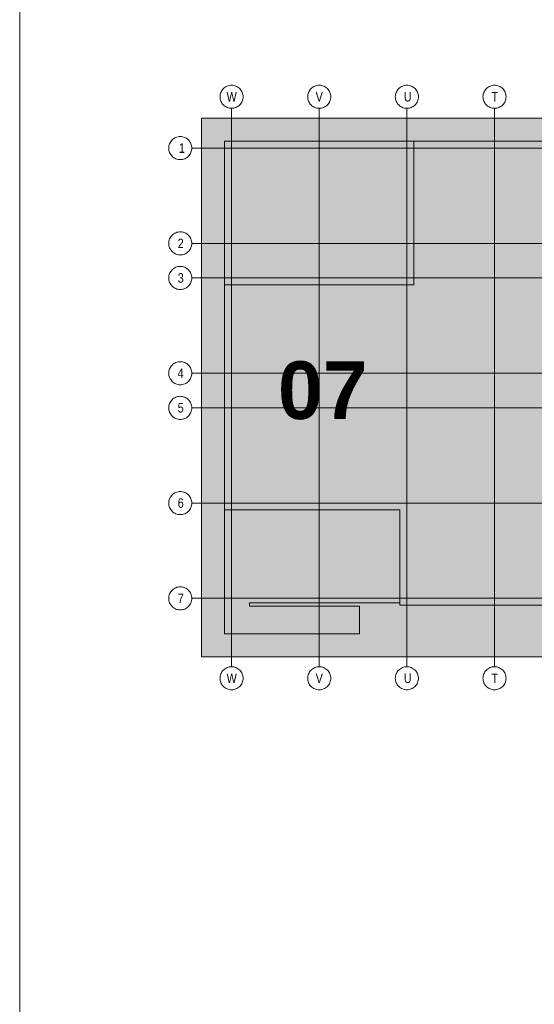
# Model space of a CAD drawing. Extents: x -620 to 3480, y 62 to 1112.
# Tile 36 of 256: x 115 to 153, y 214 to 287. Entities that reach past the tile are written whole.
import ezdxf
from ezdxf.lldxf.tags import DXFTag

# ---------------------------------------------------------------- set-up
doc = ezdxf.new("R2010")
doc.units = 0
for name, color, linetype, lineweight in [('iwb_Plankopf Linie', 7, 'Continuous', 13), ('PK_LP', 7, 'Continuous', 9), ('PK_LP_Achsen', 7, 'STRICHPUNKT2', 5)]:
    doc.layers.add(name, color=color, linetype=linetype, lineweight=lineweight)
for name, color, linetype, lineweight, true_color in [('PK_LP_T01', 1, 'Continuous', 9, 0xff0000), ('PK_LP_T01_Rest', 9, 'Continuous', 9, 0x808080), ('PK_LP_Tennung', 9, 'Continuous', 18, 0x808080)]:
    doc.layers.add(name, color=color, linetype=linetype, lineweight=lineweight, true_color=true_color)
doc.styles.get("Standard").update_dxf_attribs({"font": 'ARIALN.TTF'})
tags = doc.linetypes.add('grob', pattern=[14, 3, -8, 3]).pattern_tags.tags
tags[8:9] = [DXFTag(74, 4), DXFTag(75, 0), DXFTag(340, '0'), DXFTag(46, 0.0), DXFTag(50, 0.0), DXFTag(44, 0.0), DXFTag(45, 0.0)]
tags[6:7] = [DXFTag(74, 4), DXFTag(75, 0), DXFTag(340, '0'), DXFTag(46, 0.0), DXFTag(50, 0.0), DXFTag(44, 0.0), DXFTag(45, 0.0)]
tags[4:5] = [DXFTag(74, 4), DXFTag(75, 0), DXFTag(340, '0'), DXFTag(46, 0.0), DXFTag(50, 0.0), DXFTag(44, 0.0), DXFTag(45, 0.0)]
tags = doc.linetypes.add('STRICHPUNKT2', pattern=[12.7, 6.35, -3.175, 0, -3.175]).pattern_tags.tags
tags[10:11] = [DXFTag(74, 4), DXFTag(75, 0), DXFTag(340, '0'), DXFTag(46, 0.0), DXFTag(50, 0.0), DXFTag(44, 0.0), DXFTag(45, 0.0)]
tags[8:9] = [DXFTag(74, 4), DXFTag(75, 0), DXFTag(340, '0'), DXFTag(46, 0.0), DXFTag(50, 0.0), DXFTag(44, 0.0), DXFTag(45, 0.0)]
tags[6:7] = [DXFTag(74, 4), DXFTag(75, 0), DXFTag(340, '0'), DXFTag(46, 0.0), DXFTag(50, 0.0), DXFTag(44, 0.0), DXFTag(45, 0.0)]
tags[4:5] = [DXFTag(74, 4), DXFTag(75, 0), DXFTag(340, '0'), DXFTag(46, 0.0), DXFTag(50, 0.0), DXFTag(44, 0.0), DXFTag(45, 0.0)]

# ---------------------------------------------------------------- blocks, each defined once
blk = doc.blocks.new('Blockreferenz-A06GA2HP8I')
at = {"layer": 'PK_LP', "linetype": 'grob', "lineweight": 5, "ltscale": 0.13}
for p, q in [((128.76, 279.685), (143.888, 279.685)), ((128.76, 240.014), (128.76, 279.685)), ((143.888, 279.685), (169.728, 279.685)), ((143.888, 240.014), (143.888, 279.685)), ((143.888, 279.685), (143.888, 240.014)), ((143.888, 240.014), (128.76, 240.014)), ((169.728, 240.014), (143.888, 240.014))]:
    blk.add_line(p, q, dxfattribs=at)
at = {"layer": 'PK_LP', "linetype": 'ByBlock', "lineweight": 13, "ltscale": 0.13}
for p, q in [((130.46, 277.985), (144.395, 277.985)), ((130.46, 267.408), (130.46, 277.985)), ((209.085, 277.985), (144.395, 277.985)), ((144.395, 277.985), (144.395, 267.408)), ((144.395, 277.985), (144.395, 267.408)), ((130.46, 267.408), (130.46, 250.833)), ((144.395, 267.408), (130.46, 267.408)), ((144.395, 267.408), (130.46, 267.408)), ((130.46, 241.714), (130.46, 250.833)), ((130.46, 250.833), (143.38, 250.833)), ((130.46, 250.833), (143.38, 250.833)), ((143.38, 250.833), (143.38, 243.996)), ((143.38, 250.833), (143.38, 243.82)), ((143.38, 243.996), (132.286, 243.996)), ((132.286, 243.996), (132.286, 243.754)), ((132.286, 243.754), (140.398, 243.754)), ((140.398, 243.754), (140.398, 241.714)), ((143.38, 243.82), (196.075, 243.82)), ((140.398, 241.714), (130.46, 241.714))]:
    blk.add_line(p, q, dxfattribs=at)
at = {"layer": 'PK_LP_Achsen', "linetype": 'ByBlock', "ltscale": 0.13}
for p, q in [((130.567, 282.007), (130.642, 282.043)), ((130.642, 282.043), (130.721, 282.071)), ((130.721, 282.071), (130.802, 282.091)), ((130.802, 282.091), (130.884, 282.103)), ((130.884, 282.103), (130.968, 282.108)), ((130.968, 282.108), (131.051, 282.103)), ((131.051, 282.103), (131.134, 282.091)), ((131.134, 282.091), (131.214, 282.071)), ((131.214, 282.071), (131.293, 282.043)), ((131.293, 282.043), (131.368, 282.007)), ((137.027, 282.007), (137.102, 282.043)), ((137.102, 282.043), (137.181, 282.071)), ((137.181, 282.071), (137.262, 282.091)), ((137.262, 282.091), (137.344, 282.103)), ((137.344, 282.103), (137.428, 282.108)), ((137.428, 282.108), (137.511, 282.103)), ((137.511, 282.103), (137.594, 282.091)), ((137.594, 282.091), (137.674, 282.071)), ((137.674, 282.071), (137.753, 282.043)), ((137.753, 282.043), (137.828, 282.007)), ((143.487, 282.007), (143.562, 282.043)), ((143.562, 282.043), (143.641, 282.071)), ((143.641, 282.071), (143.722, 282.091)), ((143.722, 282.091), (143.804, 282.103)), ((143.804, 282.103), (143.888, 282.108)), ((143.888, 282.108), (143.971, 282.103)), ((143.971, 282.103), (144.054, 282.091)), ((144.054, 282.091), (144.134, 282.071)), ((144.134, 282.071), (144.213, 282.043)), ((144.213, 282.043), (144.288, 282.007)), ((149.947, 282.007), (150.022, 282.043)), ((150.022, 282.043), (150.101, 282.071)), ((150.101, 282.071), (150.182, 282.091)), ((150.182, 282.091), (150.264, 282.103)), ((150.264, 282.103), (150.348, 282.108)), ((150.348, 282.108), (150.431, 282.103)), ((150.431, 282.103), (150.514, 282.091)), ((150.514, 282.091), (150.594, 282.071)), ((150.594, 282.071), (150.673, 282.043)), ((150.673, 282.043), (150.748, 282.007)), ((130.118, 281.258), (130.122, 281.341)), ((130.122, 281.341), (130.134, 281.423)), ((130.134, 281.423), (130.154, 281.504)), ((130.154, 281.504), (130.182, 281.583)), ((130.182, 281.583), (130.218, 281.658)), ((130.218, 281.658), (130.261, 281.73)), ((130.261, 281.73), (130.311, 281.797)), ((130.311, 281.797), (130.367, 281.859)), ((130.367, 281.859), (130.428, 281.915)), ((130.428, 281.915), (130.495, 281.964)), ((130.495, 281.964), (130.567, 282.007)), ((131.368, 282.007), (131.44, 281.964)), ((131.44, 281.964), (131.507, 281.915)), ((131.507, 281.915), (131.569, 281.859)), ((131.569, 281.859), (131.625, 281.797)), ((131.625, 281.797), (131.674, 281.73)), ((131.674, 281.73), (131.717, 281.658)), ((131.717, 281.658), (131.753, 281.583)), ((131.753, 281.583), (131.781, 281.504)), ((131.781, 281.504), (131.801, 281.423)), ((131.801, 281.423), (131.814, 281.341)), ((131.814, 281.341), (131.818, 281.258)), ((136.578, 281.258), (136.582, 281.341)), ((136.582, 281.341), (136.594, 281.423)), ((136.594, 281.423), (136.614, 281.504)), ((136.614, 281.504), (136.642, 281.583)), ((136.642, 281.583), (136.678, 281.658)), ((136.678, 281.658), (136.721, 281.73)), ((136.721, 281.73), (136.771, 281.797)), ((136.771, 281.797), (136.827, 281.859)), ((136.827, 281.859), (136.888, 281.915)), ((136.888, 281.915), (136.955, 281.964)), ((136.955, 281.964), (137.027, 282.007)), ((137.828, 282.007), (137.9, 281.964)), ((137.9, 281.964), (137.967, 281.915)), ((137.967, 281.915), (138.029, 281.859)), ((138.029, 281.859), (138.085, 281.797)), ((138.085, 281.797), (138.134, 281.73)), ((138.134, 281.73), (138.177, 281.658)), ((138.177, 281.658), (138.213, 281.583)), ((138.213, 281.583), (138.241, 281.504)), ((138.241, 281.504), (138.261, 281.423)), ((138.261, 281.423), (138.274, 281.341)), ((138.274, 281.341), (138.278, 281.258)), ((143.038, 281.258), (143.042, 281.341)), ((143.042, 281.341), (143.054, 281.423)), ((143.054, 281.423), (143.074, 281.504)), ((143.074, 281.504), (143.102, 281.583)), ((143.102, 281.583), (143.138, 281.658)), ((143.138, 281.658), (143.181, 281.73)), ((143.181, 281.73), (143.231, 281.797)), ((143.231, 281.797), (143.287, 281.859)), ((143.287, 281.859), (143.348, 281.915)), ((143.348, 281.915), (143.415, 281.964)), ((143.415, 281.964), (143.487, 282.007)), ((144.288, 282.007), (144.36, 281.964)), ((144.36, 281.964), (144.427, 281.915)), ((144.427, 281.915), (144.489, 281.859)), ((144.489, 281.859), (144.545, 281.797)), ((144.545, 281.797), (144.594, 281.73)), ((144.594, 281.73), (144.637, 281.658)), ((144.637, 281.658), (144.673, 281.583)), ((144.673, 281.583), (144.701, 281.504)), ((144.701, 281.504), (144.721, 281.423)), ((144.721, 281.423), (144.734, 281.341)), ((144.734, 281.341), (144.738, 281.258)), ((149.498, 281.258), (149.502, 281.341)), ((149.502, 281.341), (149.514, 281.423)), ((149.514, 281.423), (149.534, 281.504)), ((149.534, 281.504), (149.562, 281.583)), ((149.562, 281.583), (149.598, 281.658)), ((149.598, 281.658), (149.641, 281.73)), ((149.641, 281.73), (149.691, 281.797)), ((149.691, 281.797), (149.747, 281.859)), ((149.747, 281.859), (149.808, 281.915)), ((149.808, 281.915), (149.875, 281.964)), ((149.875, 281.964), (149.947, 282.007)), ((150.748, 282.007), (150.82, 281.964)), ((150.82, 281.964), (150.887, 281.915)), ((150.887, 281.915), (150.949, 281.859)), ((150.949, 281.859), (151.005, 281.797)), ((151.005, 281.797), (151.054, 281.73)), ((151.054, 281.73), (151.097, 281.658)), ((151.097, 281.658), (151.133, 281.583)), ((151.133, 281.583), (151.161, 281.504)), ((151.161, 281.504), (151.181, 281.423)), ((151.181, 281.423), (151.194, 281.341)), ((151.194, 281.341), (151.198, 281.258)), ((130.122, 281.174), (130.118, 281.258)), ((130.134, 281.092), (130.122, 281.174)), ((130.154, 281.011), (130.134, 281.092)), ((130.182, 280.932), (130.154, 281.011)), ((130.218, 280.857), (130.182, 280.932)), ((130.261, 280.785), (130.218, 280.857)), ((130.311, 280.718), (130.261, 280.785)), ((130.367, 280.656), (130.311, 280.718)), ((130.428, 280.6), (130.367, 280.656)), ((130.495, 280.551), (130.428, 280.6)), ((131.507, 280.6), (131.44, 280.551)), ((131.569, 280.656), (131.507, 280.6)), ((131.625, 280.718), (131.569, 280.656)), ((131.674, 280.785), (131.625, 280.718)), ((131.717, 280.857), (131.674, 280.785)), ((131.753, 280.932), (131.717, 280.857)), ((131.781, 281.011), (131.753, 280.932)), ((131.801, 281.092), (131.781, 281.011)), ((131.814, 281.174), (131.801, 281.092)), ((131.818, 281.258), (131.814, 281.174)), ((136.582, 281.174), (136.578, 281.258)), ((136.594, 281.092), (136.582, 281.174)), ((136.614, 281.011), (136.594, 281.092)), ((136.642, 280.932), (136.614, 281.011)), ((136.678, 280.857), (136.642, 280.932)), ((136.721, 280.785), (136.678, 280.857)), ((136.771, 280.718), (136.721, 280.785)), ((136.827, 280.656), (136.771, 280.718)), ((136.888, 280.6), (136.827, 280.656)), ((136.955, 280.551), (136.888, 280.6)), ((137.967, 280.6), (137.9, 280.551)), ((138.029, 280.656), (137.967, 280.6)), ((138.085, 280.718), (138.029, 280.656)), ((138.134, 280.785), (138.085, 280.718)), ((138.177, 280.857), (138.134, 280.785)), ((138.213, 280.932), (138.177, 280.857)), ((138.241, 281.011), (138.213, 280.932)), ((138.261, 281.092), (138.241, 281.011)), ((138.274, 281.174), (138.261, 281.092)), ((138.278, 281.258), (138.274, 281.174)), ((143.042, 281.174), (143.038, 281.258)), ((143.054, 281.092), (143.042, 281.174)), ((143.074, 281.011), (143.054, 281.092)), ((143.102, 280.932), (143.074, 281.011)), ((143.138, 280.857), (143.102, 280.932)), ((143.181, 280.785), (143.138, 280.857)), ((143.231, 280.718), (143.181, 280.785)), ((143.287, 280.656), (143.231, 280.718)), ((143.348, 280.6), (143.287, 280.656)), ((143.415, 280.551), (143.348, 280.6)), ((144.427, 280.6), (144.36, 280.551)), ((144.489, 280.656), (144.427, 280.6)), ((144.545, 280.718), (144.489, 280.656)), ((144.594, 280.785), (144.545, 280.718)), ((144.637, 280.857), (144.594, 280.785)), ((144.673, 280.932), (144.637, 280.857)), ((144.701, 281.011), (144.673, 280.932)), ((144.721, 281.092), (144.701, 281.011)), ((144.734, 281.174), (144.721, 281.092)), ((144.738, 281.258), (144.734, 281.174)), ((149.502, 281.174), (149.498, 281.258)), ((149.514, 281.092), (149.502, 281.174)), ((149.534, 281.011), (149.514, 281.092)), ((149.562, 280.932), (149.534, 281.011)), ((149.598, 280.857), (149.562, 280.932)), ((149.641, 280.785), (149.598, 280.857)), ((149.691, 280.718), (149.641, 280.785)), ((149.747, 280.656), (149.691, 280.718)), ((149.808, 280.6), (149.747, 280.656)), ((149.875, 280.551), (149.808, 280.6)), ((150.887, 280.6), (150.82, 280.551)), ((150.949, 280.656), (150.887, 280.6)), ((151.005, 280.718), (150.949, 280.656)), ((151.054, 280.785), (151.005, 280.718)), ((151.097, 280.857), (151.054, 280.785)), ((151.133, 280.932), (151.097, 280.857)), ((151.161, 281.011), (151.133, 280.932)), ((151.181, 281.092), (151.161, 281.011)), ((151.194, 281.174), (151.181, 281.092)), ((151.198, 281.258), (151.194, 281.174)), ((130.567, 280.508), (130.495, 280.551)), ((130.642, 280.472), (130.567, 280.508)), ((130.721, 280.444), (130.642, 280.472)), ((130.802, 280.424), (130.721, 280.444)), ((130.884, 280.412), (130.802, 280.424)), ((130.968, 280.408), (130.884, 280.412)), ((131.051, 280.412), (130.968, 280.408)), ((131.134, 280.424), (131.051, 280.412)), ((131.214, 280.444), (131.134, 280.424)), ((131.293, 280.472), (131.214, 280.444)), ((131.368, 280.508), (131.293, 280.472)), ((131.44, 280.551), (131.368, 280.508)), ((137.027, 280.508), (136.955, 280.551)), ((137.102, 280.472), (137.027, 280.508)), ((137.181, 280.444), (137.102, 280.472)), ((137.262, 280.424), (137.181, 280.444)), ((137.344, 280.412), (137.262, 280.424)), ((137.428, 280.408), (137.344, 280.412)), ((137.511, 280.412), (137.428, 280.408)), ((137.594, 280.424), (137.511, 280.412)), ((137.674, 280.444), (137.594, 280.424)), ((137.753, 280.472), (137.674, 280.444)), ((137.828, 280.508), (137.753, 280.472)), ((137.9, 280.551), (137.828, 280.508)), ((143.487, 280.508), (143.415, 280.551)), ((143.562, 280.472), (143.487, 280.508)), ((143.641, 280.444), (143.562, 280.472)), ((143.722, 280.424), (143.641, 280.444)), ((143.804, 280.412), (143.722, 280.424)), ((143.888, 280.408), (143.804, 280.412)), ((143.971, 280.412), (143.888, 280.408)), ((144.054, 280.424), (143.971, 280.412)), ((144.134, 280.444), (144.054, 280.424)), ((144.213, 280.472), (144.134, 280.444)), ((144.288, 280.508), (144.213, 280.472)), ((144.36, 280.551), (144.288, 280.508)), ((149.947, 280.508), (149.875, 280.551)), ((150.022, 280.472), (149.947, 280.508)), ((150.101, 280.444), (150.022, 280.472)), ((150.182, 280.424), (150.101, 280.444)), ((150.264, 280.412), (150.182, 280.424)), ((150.348, 280.408), (150.264, 280.412)), ((150.431, 280.412), (150.348, 280.408)), ((150.514, 280.424), (150.431, 280.412)), ((150.594, 280.444), (150.514, 280.424)), ((150.673, 280.472), (150.594, 280.444)), ((150.748, 280.508), (150.673, 280.472)), ((150.82, 280.551), (150.748, 280.508)), ((126.354, 277.643), (126.374, 277.724)), ((126.374, 277.724), (126.402, 277.803)), ((126.402, 277.803), (126.438, 277.878)), ((126.438, 277.878), (126.481, 277.95)), ((126.481, 277.95), (126.531, 278.017)), ((126.531, 278.017), (126.587, 278.079)), ((126.587, 278.079), (126.649, 278.135)), ((126.649, 278.135), (126.716, 278.184)), ((126.716, 278.184), (126.787, 278.227)), ((126.787, 278.227), (126.862, 278.263)), ((126.862, 278.263), (126.941, 278.291)), ((126.941, 278.291), (127.022, 278.311)), ((127.022, 278.311), (127.104, 278.323)), ((127.104, 278.323), (127.188, 278.328)), ((127.188, 278.328), (127.271, 278.323)), ((127.271, 278.323), (127.354, 278.311)), ((127.354, 278.311), (127.434, 278.291)), ((127.434, 278.291), (127.513, 278.263)), ((127.513, 278.263), (127.588, 278.227)), ((127.588, 278.227), (127.66, 278.184)), ((127.66, 278.184), (127.727, 278.135)), ((127.727, 278.135), (127.789, 278.079)), ((127.789, 278.079), (127.845, 278.017)), ((127.845, 278.017), (127.894, 277.95)), ((127.894, 277.95), (127.937, 277.878)), ((127.937, 277.878), (127.973, 277.803)), ((127.973, 277.803), (128.001, 277.724)), ((128.001, 277.724), (128.021, 277.643)), ((126.338, 277.478), (126.342, 277.561)), ((126.342, 277.394), (126.338, 277.478)), ((126.342, 277.561), (126.354, 277.643)), ((126.354, 277.312), (126.342, 277.394)), ((126.374, 277.231), (126.354, 277.312)), ((126.402, 277.152), (126.374, 277.231)), ((126.438, 277.077), (126.402, 277.152)), ((126.481, 277.005), (126.438, 277.077)), ((126.531, 276.938), (126.481, 277.005)), ((127.894, 277.005), (127.845, 276.938)), ((127.937, 277.077), (127.894, 277.005)), ((127.973, 277.152), (127.937, 277.077)), ((128.001, 277.231), (127.973, 277.152)), ((128.021, 277.312), (128.001, 277.231)), ((128.021, 277.643), (128.034, 277.561)), ((128.034, 277.394), (128.021, 277.312)), ((128.034, 277.561), (128.038, 277.478)), ((128.038, 277.478), (128.034, 277.394)), ((126.587, 276.877), (126.531, 276.938)), ((126.649, 276.82), (126.587, 276.877)), ((126.716, 276.771), (126.649, 276.82)), ((126.787, 276.728), (126.716, 276.771)), ((126.862, 276.692), (126.787, 276.728)), ((126.941, 276.664), (126.862, 276.692)), ((127.022, 276.644), (126.941, 276.664)), ((127.104, 276.632), (127.022, 276.644)), ((127.188, 276.628), (127.104, 276.632)), ((127.271, 276.632), (127.188, 276.628)), ((127.354, 276.644), (127.271, 276.632)), ((127.434, 276.664), (127.354, 276.644)), ((127.513, 276.692), (127.434, 276.664)), ((127.588, 276.728), (127.513, 276.692)), ((127.66, 276.771), (127.588, 276.728)), ((127.727, 276.82), (127.66, 276.771)), ((127.789, 276.877), (127.727, 276.82)), ((127.845, 276.938), (127.789, 276.877)), ((126.649, 271.122), (126.716, 271.172)), ((126.716, 271.172), (126.787, 271.215)), ((126.787, 271.215), (126.862, 271.25)), ((126.862, 271.25), (126.941, 271.278)), ((126.941, 271.278), (127.022, 271.299)), ((127.022, 271.299), (127.104, 271.311)), ((127.104, 271.311), (127.188, 271.315)), ((127.188, 271.315), (127.271, 271.311)), ((127.271, 271.311), (127.354, 271.299)), ((127.354, 271.299), (127.434, 271.278)), ((127.434, 271.278), (127.513, 271.25)), ((127.513, 271.25), (127.588, 271.215)), ((127.588, 271.215), (127.66, 271.172)), ((127.66, 271.172), (127.727, 271.122)), ((126.338, 270.465), (126.342, 270.548)), ((126.342, 270.382), (126.338, 270.465)), ((126.342, 270.548), (126.354, 270.631)), ((126.354, 270.631), (126.374, 270.712)), ((126.374, 270.712), (126.402, 270.79)), ((126.402, 270.79), (126.438, 270.866)), ((126.438, 270.866), (126.481, 270.937)), ((126.481, 270.937), (126.531, 271.004)), ((126.531, 271.004), (126.587, 271.066)), ((126.587, 271.066), (126.649, 271.122)), ((127.727, 271.122), (127.789, 271.066)), ((127.789, 271.066), (127.845, 271.004)), ((127.845, 271.004), (127.894, 270.937)), ((127.894, 270.937), (127.937, 270.866)), ((127.937, 270.866), (127.973, 270.79)), ((127.973, 270.79), (128.001, 270.712)), ((128.001, 270.712), (128.021, 270.631)), ((128.021, 270.631), (128.034, 270.548)), ((128.034, 270.548), (128.038, 270.465)), ((128.038, 270.465), (128.034, 270.382)), ((126.354, 270.299), (126.342, 270.382)), ((126.374, 270.218), (126.354, 270.299)), ((126.402, 270.14), (126.374, 270.218)), ((126.438, 270.064), (126.402, 270.14)), ((126.481, 269.993), (126.438, 270.064)), ((126.531, 269.926), (126.481, 269.993)), ((126.587, 269.864), (126.531, 269.926)), ((126.649, 269.808), (126.587, 269.864)), ((126.716, 269.758), (126.649, 269.808)), ((126.787, 269.715), (126.716, 269.758)), ((126.862, 269.68), (126.787, 269.715)), ((127.588, 269.715), (127.513, 269.68)), ((127.66, 269.758), (127.588, 269.715)), ((127.727, 269.808), (127.66, 269.758)), ((127.789, 269.864), (127.727, 269.808)), ((127.845, 269.926), (127.789, 269.864)), ((127.894, 269.993), (127.845, 269.926)), ((127.937, 270.064), (127.894, 269.993)), ((127.973, 270.14), (127.937, 270.064)), ((128.001, 270.218), (127.973, 270.14)), ((128.021, 270.299), (128.001, 270.218)), ((128.034, 270.382), (128.021, 270.299)), ((126.941, 269.652), (126.862, 269.68)), ((127.022, 269.631), (126.941, 269.652)), ((127.104, 269.619), (127.022, 269.631)), ((127.188, 269.615), (127.104, 269.619)), ((127.271, 269.619), (127.188, 269.615)), ((127.354, 269.631), (127.271, 269.619)), ((127.434, 269.652), (127.354, 269.631)), ((127.513, 269.68), (127.434, 269.652)), ((126.402, 268.24), (126.438, 268.316)), ((126.438, 268.316), (126.481, 268.387)), ((126.481, 268.387), (126.531, 268.454)), ((126.531, 268.454), (126.587, 268.516)), ((126.587, 268.516), (126.649, 268.572)), ((126.649, 268.572), (126.716, 268.622)), ((126.716, 268.622), (126.787, 268.665)), ((126.787, 268.665), (126.862, 268.7)), ((126.862, 268.7), (126.941, 268.728)), ((126.941, 268.728), (127.022, 268.749)), ((127.022, 268.749), (127.104, 268.761)), ((127.104, 268.761), (127.188, 268.765)), ((127.188, 268.765), (127.271, 268.761)), ((127.271, 268.761), (127.354, 268.749)), ((127.354, 268.749), (127.434, 268.728)), ((127.434, 268.728), (127.513, 268.7)), ((127.513, 268.7), (127.588, 268.665)), ((127.588, 268.665), (127.66, 268.622)), ((127.66, 268.622), (127.727, 268.572)), ((127.727, 268.572), (127.789, 268.516)), ((127.789, 268.516), (127.845, 268.454)), ((127.845, 268.454), (127.894, 268.387)), ((127.894, 268.387), (127.937, 268.316)), ((127.937, 268.316), (127.973, 268.24)), ((126.338, 267.915), (126.342, 267.998)), ((126.342, 267.832), (126.338, 267.915)), ((126.342, 267.998), (126.354, 268.081)), ((126.354, 267.749), (126.342, 267.832)), ((126.354, 268.081), (126.374, 268.162)), ((126.374, 267.668), (126.354, 267.749)), ((126.374, 268.162), (126.402, 268.24)), ((126.402, 267.59), (126.374, 267.668)), ((126.438, 267.514), (126.402, 267.59)), ((127.973, 267.59), (127.937, 267.514)), ((127.973, 268.24), (128.001, 268.162)), ((128.001, 267.668), (127.973, 267.59)), ((128.001, 268.162), (128.021, 268.081)), ((128.021, 267.749), (128.001, 267.668)), ((128.021, 268.081), (128.034, 267.998)), ((128.034, 267.832), (128.021, 267.749)), ((128.034, 267.998), (128.038, 267.915)), ((128.038, 267.915), (128.034, 267.832)), ((126.481, 267.443), (126.438, 267.514)), ((126.531, 267.376), (126.481, 267.443)), ((126.587, 267.314), (126.531, 267.376)), ((126.649, 267.258), (126.587, 267.314)), ((126.716, 267.208), (126.649, 267.258)), ((126.787, 267.165), (126.716, 267.208)), ((126.862, 267.13), (126.787, 267.165)), ((126.941, 267.102), (126.862, 267.13)), ((127.022, 267.081), (126.941, 267.102)), ((127.104, 267.069), (127.022, 267.081)), ((127.188, 267.065), (127.104, 267.069)), ((127.271, 267.069), (127.188, 267.065)), ((127.354, 267.081), (127.271, 267.069)), ((127.434, 267.102), (127.354, 267.081)), ((127.513, 267.13), (127.434, 267.102)), ((127.588, 267.165), (127.513, 267.13)), ((127.66, 267.208), (127.588, 267.165)), ((127.727, 267.258), (127.66, 267.208)), ((127.789, 267.314), (127.727, 267.258)), ((127.845, 267.376), (127.789, 267.314)), ((127.894, 267.443), (127.845, 267.376)), ((127.937, 267.514), (127.894, 267.443)), ((126.941, 261.716), (127.022, 261.736)), ((127.022, 261.736), (127.104, 261.748)), ((127.104, 261.748), (127.188, 261.753)), ((127.188, 261.753), (127.271, 261.748)), ((127.271, 261.748), (127.354, 261.736)), ((127.354, 261.736), (127.434, 261.716)), ((126.342, 260.986), (126.354, 261.068)), ((126.354, 261.068), (126.374, 261.149)), ((126.374, 261.149), (126.402, 261.228)), ((126.402, 261.228), (126.438, 261.303)), ((126.438, 261.303), (126.481, 261.375)), ((126.481, 261.375), (126.531, 261.442)), ((126.531, 261.442), (126.587, 261.504)), ((126.587, 261.504), (126.649, 261.56)), ((126.649, 261.56), (126.716, 261.609)), ((126.716, 261.609), (126.787, 261.652)), ((126.787, 261.652), (126.862, 261.688)), ((126.862, 261.688), (126.941, 261.716)), ((127.434, 261.716), (127.513, 261.688)), ((127.513, 261.688), (127.588, 261.652)), ((127.588, 261.652), (127.66, 261.609)), ((127.66, 261.609), (127.727, 261.56)), ((127.727, 261.56), (127.789, 261.504)), ((127.789, 261.504), (127.845, 261.442)), ((127.845, 261.442), (127.894, 261.375)), ((127.894, 261.375), (127.937, 261.303)), ((127.937, 261.303), (127.973, 261.228)), ((127.973, 261.228), (128.001, 261.149)), ((128.001, 261.149), (128.021, 261.068)), ((128.021, 261.068), (128.034, 260.986)), ((126.338, 260.903), (126.342, 260.986)), ((126.342, 260.819), (126.338, 260.903)), ((126.354, 260.737), (126.342, 260.819)), ((126.374, 260.656), (126.354, 260.737)), ((126.402, 260.577), (126.374, 260.656)), ((126.438, 260.502), (126.402, 260.577)), ((126.481, 260.43), (126.438, 260.502)), ((126.531, 260.363), (126.481, 260.43)), ((126.587, 260.302), (126.531, 260.363)), ((126.649, 260.245), (126.587, 260.302)), ((127.789, 260.302), (127.727, 260.245)), ((127.845, 260.363), (127.789, 260.302)), ((127.894, 260.43), (127.845, 260.363)), ((127.937, 260.502), (127.894, 260.43)), ((127.973, 260.577), (127.937, 260.502)), ((128.001, 260.656), (127.973, 260.577)), ((128.021, 260.737), (128.001, 260.656)), ((128.034, 260.819), (128.021, 260.737)), ((128.034, 260.986), (128.038, 260.903)), ((128.038, 260.903), (128.034, 260.819)), ((126.716, 260.196), (126.649, 260.245)), ((126.787, 260.153), (126.716, 260.196)), ((126.862, 260.117), (126.787, 260.153)), ((126.941, 260.089), (126.862, 260.117)), ((127.022, 260.069), (126.941, 260.089)), ((127.104, 260.057), (127.022, 260.069)), ((127.188, 260.053), (127.104, 260.057)), ((127.271, 260.057), (127.188, 260.053)), ((127.354, 260.069), (127.271, 260.057)), ((127.434, 260.089), (127.354, 260.069)), ((127.513, 260.117), (127.434, 260.089)), ((127.588, 260.153), (127.513, 260.117)), ((127.66, 260.196), (127.588, 260.153)), ((127.727, 260.245), (127.66, 260.196)), ((126.438, 258.753), (126.481, 258.825)), ((126.481, 258.825), (126.531, 258.892)), ((126.531, 258.892), (126.587, 258.954)), ((126.587, 258.954), (126.649, 259.01)), ((126.649, 259.01), (126.716, 259.059)), ((126.716, 259.059), (126.787, 259.102)), ((126.787, 259.102), (126.862, 259.138)), ((126.862, 259.138), (126.941, 259.166)), ((126.941, 259.166), (127.022, 259.186)), ((127.022, 259.186), (127.104, 259.198)), ((127.104, 259.198), (127.188, 259.203)), ((127.188, 259.203), (127.271, 259.198)), ((127.271, 259.198), (127.354, 259.186)), ((127.354, 259.186), (127.434, 259.166)), ((127.434, 259.166), (127.513, 259.138)), ((127.513, 259.138), (127.588, 259.102)), ((127.588, 259.102), (127.66, 259.059)), ((127.66, 259.059), (127.727, 259.01)), ((127.727, 259.01), (127.789, 258.954)), ((127.789, 258.954), (127.845, 258.892)), ((127.845, 258.892), (127.894, 258.825)), ((127.894, 258.825), (127.937, 258.753)), ((126.338, 258.353), (126.342, 258.436)), ((126.342, 258.269), (126.338, 258.353)), ((126.342, 258.436), (126.354, 258.518)), ((126.354, 258.187), (126.342, 258.269)), ((126.354, 258.518), (126.374, 258.599)), ((126.374, 258.106), (126.354, 258.187)), ((126.374, 258.599), (126.402, 258.678)), ((126.402, 258.027), (126.374, 258.106)), ((126.402, 258.678), (126.438, 258.753)), ((127.937, 258.753), (127.973, 258.678)), ((127.973, 258.678), (128.001, 258.599)), ((128.001, 258.106), (127.973, 258.027)), ((128.001, 258.599), (128.021, 258.518)), ((128.021, 258.187), (128.001, 258.106)), ((128.021, 258.518), (128.034, 258.436)), ((128.034, 258.269), (128.021, 258.187)), ((128.034, 258.436), (128.038, 258.353)), ((128.038, 258.353), (128.034, 258.269)), ((126.438, 257.952), (126.402, 258.027)), ((126.481, 257.88), (126.438, 257.952)), ((126.531, 257.813), (126.481, 257.88)), ((126.587, 257.752), (126.531, 257.813)), ((126.649, 257.695), (126.587, 257.752)), ((126.716, 257.646), (126.649, 257.695)), ((126.787, 257.603), (126.716, 257.646)), ((126.862, 257.567), (126.787, 257.603)), ((126.941, 257.539), (126.862, 257.567)), ((127.022, 257.519), (126.941, 257.539)), ((127.104, 257.507), (127.022, 257.519)), ((127.188, 257.503), (127.104, 257.507)), ((127.271, 257.507), (127.188, 257.503)), ((127.354, 257.519), (127.271, 257.507)), ((127.434, 257.539), (127.354, 257.519)), ((127.513, 257.567), (127.434, 257.539)), ((127.588, 257.603), (127.513, 257.567)), ((127.66, 257.646), (127.588, 257.603)), ((127.727, 257.695), (127.66, 257.646)), ((127.789, 257.752), (127.727, 257.695)), ((127.845, 257.813), (127.789, 257.752)), ((127.894, 257.88), (127.845, 257.813)), ((127.937, 257.952), (127.894, 257.88)), ((127.973, 258.027), (127.937, 257.952)), ((126.354, 251.506), (126.374, 251.587)), ((126.374, 251.587), (126.402, 251.665)), ((126.402, 251.665), (126.438, 251.741)), ((126.438, 251.741), (126.481, 251.812)), ((126.481, 251.812), (126.531, 251.879)), ((126.531, 251.879), (126.587, 251.941)), ((126.587, 251.941), (126.649, 251.997)), ((126.649, 251.997), (126.716, 252.047)), ((126.716, 252.047), (126.787, 252.09)), ((126.787, 252.09), (126.862, 252.125)), ((126.862, 252.125), (126.941, 252.153)), ((126.941, 252.153), (127.022, 252.174)), ((127.022, 252.174), (127.104, 252.186)), ((127.104, 252.186), (127.188, 252.19)), ((127.188, 252.19), (127.271, 252.186)), ((127.271, 252.186), (127.354, 252.174)), ((127.354, 252.174), (127.434, 252.153)), ((127.434, 252.153), (127.513, 252.125)), ((127.513, 252.125), (127.588, 252.09)), ((127.588, 252.09), (127.66, 252.047)), ((127.66, 252.047), (127.727, 251.997)), ((127.727, 251.997), (127.789, 251.941)), ((127.789, 251.941), (127.845, 251.879)), ((127.845, 251.879), (127.894, 251.812)), ((127.894, 251.812), (127.937, 251.741)), ((127.937, 251.741), (127.973, 251.665)), ((127.973, 251.665), (128.001, 251.587)), ((128.001, 251.587), (128.021, 251.506)), ((126.338, 251.34), (126.342, 251.423)), ((126.342, 251.257), (126.338, 251.34)), ((126.342, 251.423), (126.354, 251.506)), ((126.354, 251.174), (126.342, 251.257)), ((126.374, 251.093), (126.354, 251.174)), ((126.402, 251.015), (126.374, 251.093)), ((126.438, 250.939), (126.402, 251.015)), ((126.481, 250.868), (126.438, 250.939)), ((126.531, 250.801), (126.481, 250.868)), ((127.894, 250.868), (127.845, 250.801)), ((127.937, 250.939), (127.894, 250.868)), ((127.973, 251.015), (127.937, 250.939)), ((128.001, 251.093), (127.973, 251.015)), ((128.021, 251.174), (128.001, 251.093)), ((128.021, 251.506), (128.034, 251.423)), ((128.034, 251.257), (128.021, 251.174)), ((128.034, 251.423), (128.038, 251.34)), ((128.038, 251.34), (128.034, 251.257)), ((126.587, 250.739), (126.531, 250.801)), ((126.649, 250.683), (126.587, 250.739)), ((126.716, 250.633), (126.649, 250.683)), ((126.787, 250.59), (126.716, 250.633)), ((126.862, 250.555), (126.787, 250.59)), ((126.941, 250.527), (126.862, 250.555)), ((127.022, 250.506), (126.941, 250.527)), ((127.104, 250.494), (127.022, 250.506)), ((127.188, 250.49), (127.104, 250.494)), ((127.271, 250.494), (127.188, 250.49)), ((127.354, 250.506), (127.271, 250.494)), ((127.434, 250.527), (127.354, 250.506)), ((127.513, 250.555), (127.434, 250.527)), ((127.588, 250.59), (127.513, 250.555)), ((127.66, 250.633), (127.588, 250.59)), ((127.727, 250.683), (127.66, 250.633)), ((127.789, 250.739), (127.727, 250.683)), ((127.845, 250.801), (127.789, 250.739)), ((126.716, 245.034), (126.787, 245.077)), ((126.787, 245.077), (126.862, 245.113)), ((126.862, 245.113), (126.941, 245.141)), ((126.941, 245.141), (127.022, 245.161)), ((127.022, 245.161), (127.104, 245.173)), ((127.104, 245.173), (127.188, 245.178)), ((127.188, 245.178), (127.271, 245.173)), ((127.271, 245.173), (127.354, 245.161)), ((127.354, 245.161), (127.434, 245.141)), ((127.434, 245.141), (127.513, 245.113)), ((127.513, 245.113), (127.588, 245.077)), ((127.588, 245.077), (127.66, 245.034)), ((126.338, 244.328), (126.342, 244.411)), ((126.342, 244.244), (126.338, 244.328)), ((126.342, 244.411), (126.354, 244.493)), ((126.354, 244.493), (126.374, 244.574)), ((126.374, 244.574), (126.402, 244.653)), ((126.402, 244.653), (126.438, 244.728)), ((126.438, 244.728), (126.481, 244.8)), ((126.481, 244.8), (126.531, 244.867)), ((126.531, 244.867), (126.587, 244.929)), ((126.587, 244.929), (126.649, 244.985)), ((126.649, 244.985), (126.716, 245.034)), ((127.66, 245.034), (127.727, 244.985)), ((127.727, 244.985), (127.789, 244.929)), ((127.789, 244.929), (127.845, 244.867)), ((127.845, 244.867), (127.894, 244.8)), ((127.894, 244.8), (127.937, 244.728)), ((127.937, 244.728), (127.973, 244.653)), ((127.973, 244.653), (128.001, 244.574)), ((128.001, 244.574), (128.021, 244.493)), ((128.021, 244.493), (128.034, 244.411)), ((128.034, 244.411), (128.038, 244.328)), ((128.038, 244.328), (128.034, 244.244)), ((126.354, 244.162), (126.342, 244.244)), ((126.374, 244.081), (126.354, 244.162)), ((126.402, 244.002), (126.374, 244.081)), ((126.438, 243.927), (126.402, 244.002)), ((126.481, 243.855), (126.438, 243.927)), ((126.531, 243.788), (126.481, 243.855)), ((126.587, 243.727), (126.531, 243.788)), ((126.649, 243.67), (126.587, 243.727)), ((126.716, 243.621), (126.649, 243.67)), ((126.787, 243.578), (126.716, 243.621)), ((127.66, 243.621), (127.588, 243.578)), ((127.727, 243.67), (127.66, 243.621)), ((127.789, 243.727), (127.727, 243.67)), ((127.845, 243.788), (127.789, 243.727)), ((127.894, 243.855), (127.845, 243.788)), ((127.937, 243.927), (127.894, 243.855)), ((127.973, 244.002), (127.937, 243.927)), ((128.001, 244.081), (127.973, 244.002)), ((128.021, 244.162), (128.001, 244.081)), ((128.034, 244.244), (128.021, 244.162)), ((126.862, 243.542), (126.787, 243.578)), ((126.941, 243.514), (126.862, 243.542)), ((127.022, 243.494), (126.941, 243.514)), ((127.104, 243.482), (127.022, 243.494)), ((127.188, 243.478), (127.104, 243.482)), ((127.271, 243.482), (127.188, 243.478)), ((127.354, 243.494), (127.271, 243.482)), ((127.434, 243.514), (127.354, 243.494)), ((127.513, 243.542), (127.434, 243.514)), ((127.588, 243.578), (127.513, 243.542)), ((130.642, 239.227), (130.721, 239.255)), ((130.721, 239.255), (130.802, 239.275)), ((130.802, 239.275), (130.884, 239.287)), ((130.884, 239.287), (130.968, 239.291)), ((130.968, 239.291), (131.051, 239.287)), ((131.051, 239.287), (131.134, 239.275)), ((131.134, 239.275), (131.214, 239.255)), ((131.214, 239.255), (131.293, 239.227)), ((137.102, 239.227), (137.181, 239.255)), ((137.181, 239.255), (137.262, 239.275)), ((137.262, 239.275), (137.344, 239.287)), ((137.344, 239.287), (137.428, 239.291)), ((137.428, 239.291), (137.511, 239.287)), ((137.511, 239.287), (137.594, 239.275)), ((137.594, 239.275), (137.674, 239.255)), ((137.674, 239.255), (137.753, 239.227)), ((143.562, 239.227), (143.641, 239.255)), ((143.641, 239.255), (143.722, 239.275)), ((143.722, 239.275), (143.804, 239.287)), ((143.804, 239.287), (143.888, 239.291)), ((143.888, 239.291), (143.971, 239.287)), ((143.971, 239.287), (144.054, 239.275)), ((144.054, 239.275), (144.134, 239.255)), ((144.134, 239.255), (144.213, 239.227)), ((150.022, 239.227), (150.101, 239.255)), ((150.101, 239.255), (150.182, 239.275)), ((150.182, 239.275), (150.264, 239.287)), ((150.264, 239.287), (150.348, 239.291)), ((150.348, 239.291), (150.431, 239.287)), ((150.431, 239.287), (150.514, 239.275)), ((150.514, 239.275), (150.594, 239.255)), ((150.594, 239.255), (150.673, 239.227)), ((130.118, 238.441), (130.122, 238.525)), ((130.122, 238.525), (130.134, 238.607)), ((130.134, 238.607), (130.154, 238.688)), ((130.154, 238.688), (130.182, 238.767)), ((130.182, 238.767), (130.218, 238.842)), ((130.218, 238.842), (130.261, 238.914)), ((130.261, 238.914), (130.311, 238.981)), ((130.311, 238.981), (130.367, 239.042)), ((130.367, 239.042), (130.428, 239.098)), ((130.428, 239.098), (130.495, 239.148)), ((130.495, 239.148), (130.567, 239.191)), ((130.567, 239.191), (130.642, 239.227)), ((131.293, 239.227), (131.368, 239.191)), ((131.368, 239.191), (131.44, 239.148)), ((131.44, 239.148), (131.507, 239.098)), ((131.507, 239.098), (131.569, 239.042)), ((131.569, 239.042), (131.625, 238.981)), ((131.625, 238.981), (131.674, 238.914)), ((131.674, 238.914), (131.717, 238.842)), ((131.717, 238.842), (131.753, 238.767)), ((131.753, 238.767), (131.781, 238.688)), ((131.781, 238.688), (131.801, 238.607)), ((131.801, 238.607), (131.814, 238.525)), ((131.814, 238.525), (131.818, 238.441)), ((136.578, 238.441), (136.582, 238.525)), ((136.582, 238.525), (136.594, 238.607)), ((136.594, 238.607), (136.614, 238.688)), ((136.614, 238.688), (136.642, 238.767)), ((136.642, 238.767), (136.678, 238.842)), ((136.678, 238.842), (136.721, 238.914)), ((136.721, 238.914), (136.771, 238.981)), ((136.771, 238.981), (136.827, 239.042)), ((136.827, 239.042), (136.888, 239.098)), ((136.888, 239.098), (136.955, 239.148)), ((136.955, 239.148), (137.027, 239.191)), ((137.027, 239.191), (137.102, 239.227)), ((137.753, 239.227), (137.828, 239.191)), ((137.828, 239.191), (137.9, 239.148)), ((137.9, 239.148), (137.967, 239.098)), ((137.967, 239.098), (138.029, 239.042)), ((138.029, 239.042), (138.085, 238.981)), ((138.085, 238.981), (138.134, 238.914)), ((138.134, 238.914), (138.177, 238.842)), ((138.177, 238.842), (138.213, 238.767)), ((138.213, 238.767), (138.241, 238.688)), ((138.241, 238.688), (138.261, 238.607)), ((138.261, 238.607), (138.274, 238.525)), ((138.274, 238.525), (138.278, 238.441)), ((143.038, 238.441), (143.042, 238.525)), ((143.042, 238.525), (143.054, 238.607)), ((143.054, 238.607), (143.074, 238.688)), ((143.074, 238.688), (143.102, 238.767)), ((143.102, 238.767), (143.138, 238.842)), ((143.138, 238.842), (143.181, 238.914)), ((143.181, 238.914), (143.231, 238.981)), ((143.231, 238.981), (143.287, 239.042)), ((143.287, 239.042), (143.348, 239.098)), ((143.348, 239.098), (143.415, 239.148)), ((143.415, 239.148), (143.487, 239.191)), ((143.487, 239.191), (143.562, 239.227)), ((144.213, 239.227), (144.288, 239.191)), ((144.288, 239.191), (144.36, 239.148)), ((144.36, 239.148), (144.427, 239.098)), ((144.427, 239.098), (144.489, 239.042)), ((144.489, 239.042), (144.545, 238.981)), ((144.545, 238.981), (144.594, 238.914)), ((144.594, 238.914), (144.637, 238.842)), ((144.637, 238.842), (144.673, 238.767)), ((144.673, 238.767), (144.701, 238.688)), ((144.701, 238.688), (144.721, 238.607)), ((144.721, 238.607), (144.734, 238.525)), ((144.734, 238.525), (144.738, 238.441)), ((149.498, 238.441), (149.502, 238.525)), ((149.502, 238.525), (149.514, 238.607)), ((149.514, 238.607), (149.534, 238.688)), ((149.534, 238.688), (149.562, 238.767)), ((149.562, 238.767), (149.598, 238.842)), ((149.598, 238.842), (149.641, 238.914)), ((149.641, 238.914), (149.691, 238.981)), ((149.691, 238.981), (149.747, 239.042)), ((149.747, 239.042), (149.808, 239.098)), ((149.808, 239.098), (149.875, 239.148)), ((149.875, 239.148), (149.947, 239.191)), ((149.947, 239.191), (150.022, 239.227)), ((150.673, 239.227), (150.748, 239.191)), ((150.748, 239.191), (150.82, 239.148)), ((150.82, 239.148), (150.887, 239.098)), ((150.887, 239.098), (150.949, 239.042)), ((150.949, 239.042), (151.005, 238.981)), ((151.005, 238.981), (151.054, 238.914)), ((151.054, 238.914), (151.097, 238.842)), ((151.097, 238.842), (151.133, 238.767)), ((151.133, 238.767), (151.161, 238.688)), ((151.161, 238.688), (151.181, 238.607)), ((151.181, 238.607), (151.194, 238.525)), ((151.194, 238.525), (151.198, 238.441)), ((130.122, 238.358), (130.118, 238.441)), ((130.134, 238.275), (130.122, 238.358)), ((130.154, 238.195), (130.134, 238.275)), ((130.182, 238.116), (130.154, 238.195)), ((130.218, 238.041), (130.182, 238.116)), ((130.261, 237.969), (130.218, 238.041)), ((130.311, 237.902), (130.261, 237.969)), ((130.367, 237.84), (130.311, 237.902)), ((130.428, 237.784), (130.367, 237.84)), ((131.569, 237.84), (131.507, 237.784)), ((131.625, 237.902), (131.569, 237.84)), ((131.674, 237.969), (131.625, 237.902)), ((131.717, 238.041), (131.674, 237.969)), ((131.753, 238.116), (131.717, 238.041)), ((131.781, 238.195), (131.753, 238.116)), ((131.801, 238.275), (131.781, 238.195)), ((131.814, 238.358), (131.801, 238.275)), ((131.818, 238.441), (131.814, 238.358)), ((136.582, 238.358), (136.578, 238.441)), ((136.594, 238.275), (136.582, 238.358)), ((136.614, 238.195), (136.594, 238.275)), ((136.642, 238.116), (136.614, 238.195)), ((136.678, 238.041), (136.642, 238.116)), ((136.721, 237.969), (136.678, 238.041)), ((136.771, 237.902), (136.721, 237.969)), ((136.827, 237.84), (136.771, 237.902)), ((136.888, 237.784), (136.827, 237.84)), ((138.029, 237.84), (137.967, 237.784)), ((138.085, 237.902), (138.029, 237.84)), ((138.134, 237.969), (138.085, 237.902)), ((138.177, 238.041), (138.134, 237.969)), ((138.213, 238.116), (138.177, 238.041)), ((138.241, 238.195), (138.213, 238.116)), ((138.261, 238.275), (138.241, 238.195)), ((138.274, 238.358), (138.261, 238.275)), ((138.278, 238.441), (138.274, 238.358)), ((143.042, 238.358), (143.038, 238.441)), ((143.054, 238.275), (143.042, 238.358)), ((143.074, 238.195), (143.054, 238.275)), ((143.102, 238.116), (143.074, 238.195)), ((143.138, 238.041), (143.102, 238.116)), ((143.181, 237.969), (143.138, 238.041)), ((143.231, 237.902), (143.181, 237.969)), ((143.287, 237.84), (143.231, 237.902)), ((143.348, 237.784), (143.287, 237.84)), ((144.489, 237.84), (144.427, 237.784)), ((144.545, 237.902), (144.489, 237.84)), ((144.594, 237.969), (144.545, 237.902)), ((144.637, 238.041), (144.594, 237.969)), ((144.673, 238.116), (144.637, 238.041)), ((144.701, 238.195), (144.673, 238.116)), ((144.721, 238.275), (144.701, 238.195)), ((144.734, 238.358), (144.721, 238.275)), ((144.738, 238.441), (144.734, 238.358)), ((149.502, 238.358), (149.498, 238.441)), ((149.514, 238.275), (149.502, 238.358)), ((149.534, 238.195), (149.514, 238.275)), ((149.562, 238.116), (149.534, 238.195)), ((149.598, 238.041), (149.562, 238.116)), ((149.641, 237.969), (149.598, 238.041)), ((149.691, 237.902), (149.641, 237.969)), ((149.747, 237.84), (149.691, 237.902)), ((149.808, 237.784), (149.747, 237.84)), ((150.949, 237.84), (150.887, 237.784)), ((151.005, 237.902), (150.949, 237.84)), ((151.054, 237.969), (151.005, 237.902)), ((151.097, 238.041), (151.054, 237.969)), ((151.133, 238.116), (151.097, 238.041)), ((151.161, 238.195), (151.133, 238.116)), ((151.181, 238.275), (151.161, 238.195)), ((151.194, 238.358), (151.181, 238.275)), ((151.198, 238.441), (151.194, 238.358)), ((130.495, 237.735), (130.428, 237.784)), ((130.567, 237.692), (130.495, 237.735)), ((130.642, 237.656), (130.567, 237.692)), ((130.721, 237.628), (130.642, 237.656)), ((130.802, 237.608), (130.721, 237.628)), ((130.884, 237.595), (130.802, 237.608)), ((130.968, 237.591), (130.884, 237.595)), ((131.051, 237.595), (130.968, 237.591)), ((131.134, 237.608), (131.051, 237.595)), ((131.214, 237.628), (131.134, 237.608)), ((131.293, 237.656), (131.214, 237.628)), ((131.368, 237.692), (131.293, 237.656)), ((131.44, 237.735), (131.368, 237.692)), ((131.507, 237.784), (131.44, 237.735)), ((136.955, 237.735), (136.888, 237.784)), ((137.027, 237.692), (136.955, 237.735)), ((137.102, 237.656), (137.027, 237.692)), ((137.181, 237.628), (137.102, 237.656)), ((137.262, 237.608), (137.181, 237.628)), ((137.344, 237.595), (137.262, 237.608)), ((137.428, 237.591), (137.344, 237.595)), ((137.511, 237.595), (137.428, 237.591)), ((137.594, 237.608), (137.511, 237.595)), ((137.674, 237.628), (137.594, 237.608)), ((137.753, 237.656), (137.674, 237.628)), ((137.828, 237.692), (137.753, 237.656)), ((137.9, 237.735), (137.828, 237.692)), ((137.967, 237.784), (137.9, 237.735)), ((143.415, 237.735), (143.348, 237.784)), ((143.487, 237.692), (143.415, 237.735)), ((143.562, 237.656), (143.487, 237.692)), ((143.641, 237.628), (143.562, 237.656)), ((143.722, 237.608), (143.641, 237.628)), ((143.804, 237.595), (143.722, 237.608)), ((143.888, 237.591), (143.804, 237.595)), ((143.971, 237.595), (143.888, 237.591)), ((144.054, 237.608), (143.971, 237.595)), ((144.134, 237.628), (144.054, 237.608)), ((144.213, 237.656), (144.134, 237.628)), ((144.288, 237.692), (144.213, 237.656)), ((144.36, 237.735), (144.288, 237.692)), ((144.427, 237.784), (144.36, 237.735)), ((149.875, 237.735), (149.808, 237.784)), ((149.947, 237.692), (149.875, 237.735)), ((150.022, 237.656), (149.947, 237.692)), ((150.101, 237.628), (150.022, 237.656)), ((150.182, 237.608), (150.101, 237.628)), ((150.264, 237.595), (150.182, 237.608)), ((150.348, 237.591), (150.264, 237.595)), ((150.431, 237.595), (150.348, 237.591)), ((150.514, 237.608), (150.431, 237.595)), ((150.594, 237.628), (150.514, 237.608)), ((150.673, 237.656), (150.594, 237.628)), ((150.748, 237.692), (150.673, 237.656)), ((150.82, 237.735), (150.748, 237.692)), ((150.887, 237.784), (150.82, 237.735))]:
    blk.add_line(p, q, dxfattribs=at)
at = {"layer": 'PK_LP_Achsen', "linetype": 'STRICHPUNKT2', "ltscale": 0.13}
for p, q in [((130.968, 280.408), (130.968, 239.291)), ((137.428, 280.408), (137.428, 239.291)), ((143.888, 280.408), (143.888, 239.291)), ((150.348, 280.408), (150.348, 239.291)), ((128.038, 277.478), (282.648, 277.478)), ((128.038, 270.465), (282.648, 270.465)), ((128.038, 267.915), (282.648, 267.915)), ((128.038, 260.903), (282.648, 260.903)), ((128.038, 258.353), (282.648, 258.353)), ((128.038, 251.34), (282.648, 251.34)), ((128.038, 244.328), (282.648, 244.328))]:
    blk.add_line(p, q, dxfattribs=at)
at = {"layer": 'PK_LP_T01_Rest', "linetype": 'ByBlock', "lineweight": -2, "ltscale": 0.13}
for points in [[(128.76, 240.014), (128.76, 279.685), (143.888, 240.014), (143.888, 279.685)], [(143.888, 240.014), (143.888, 279.685), (169.728, 240.014), (169.728, 279.685)]]:
    blk.add_solid(points, dxfattribs=at)
at = {"layer": 'PK_LP_Tennung', "linetype": 'ByBlock', "ltscale": 0.18}
blk.add_line((143.888, 240.014), (143.888, 279.685), dxfattribs=at)
at = {"layer": 'PK_LP', "linetype": 'ByBlock', "lineweight": 25, "ltscale": 0.25, "insert": (134.385, 261.778), "char_height": 4.25, "attachment_point": 1}
blk.add_mtext('{\\fArial|b1|i0;07}', dxfattribs=at)
at = {"layer": 'PK_LP_Achsen', "linetype": 'ByBlock', "ltscale": 0.13, "char_height": 0.69538, "attachment_point": 1}
for s, insert in [('{\\fArial Narrow;W}', (130.602, 281.605)), ('{\\fArial Narrow;V}', (137.166, 281.605)), ('{\\fArial Narrow;U}', (143.664, 281.611)), ('{\\fArial Narrow;T}', (150.122, 281.605)), ('{\\fArial Narrow;1}', (127.083, 277.824)), ('{\\fArial Narrow;2}', (126.998, 270.812)), ('{\\fArial Narrow;3}', (127.001, 268.268)), ('{\\fArial Narrow;4}', (126.991, 261.25)), ('{\\fArial Narrow;5}', (126.999, 258.706)), ('{\\fArial Narrow;6}', (126.999, 251.693)), ('{\\fArial Narrow;7}', (127.003, 244.675)), ('{\\fArial Narrow;W}', (130.602, 238.789)), ('{\\fArial Narrow;V}', (137.166, 238.789)), ('{\\fArial Narrow;U}', (143.664, 238.795)), ('{\\fArial Narrow;T}', (150.122, 238.789))]:
    blk.add_mtext(s, dxfattribs=dict(at, insert=insert))

msp = doc.modelspace()

# ---------------------------------------------------------------- linework, layer by layer
at = {"layer": 'iwb_Plankopf Linie', "lineweight": 18, "ltscale": 0.18}
msp.add_line((115.353, 359.433), (115.353, 67.433), dxfattribs=at)

# ---------------------------------------------------------------- block references
at = {"layer": 'PK_LP_T01', "ltscale": 0.13}
msp.add_blockref('Blockreferenz-A06GA2HP8I', (0, 0), dxfattribs=at)

doc.saveas('drawing.dxf')
